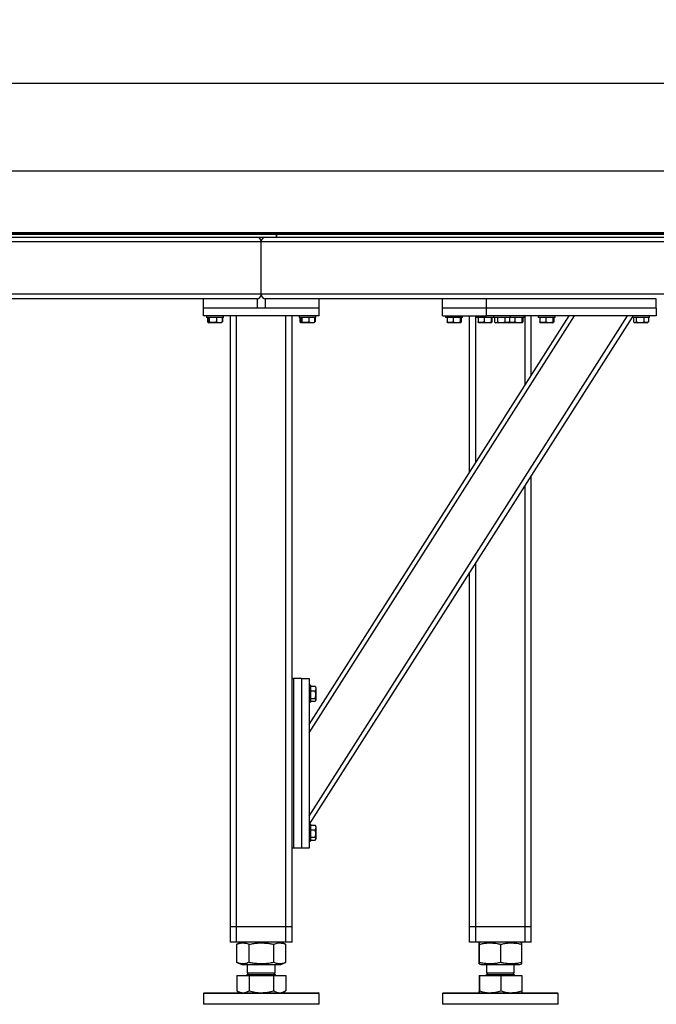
# Model space of a CAD drawing. Header units: millimetres. Extents: x 5 to 589, y 5 to 415.
# Tile 4 of 106: x 74 to 115, y 170 to 234. Entities that reach past the tile are written whole.
import ezdxf

# ---------------------------------------------------------------- set-up
doc = ezdxf.new("R2010")
doc.units = ezdxf.units.MM
doc.layers.add('COTES', color=1, linetype='Continuous')
doc.layers.add('TRAIT-FORT', color=4, linetype='Continuous', lineweight=25)
doc.styles.add('SLDTEXTSTYLE0', font='TXT', dxfattribs={"width": 0.75})
doc.dimstyles.new('SLDDIMSTYLE0', dxfattribs={"dimtxt": 3, "dimasz": 2, "dimexe": 0, "dimexo": 0.0625, "dimgap": 0.75, "dimtad": 1, "dimlfac": 20, "dimrnd": 1e-09, "dimzin": 12, "dimdsep": 46, "dimtxsty": 'SLDTEXTSTYLE0', "dimsah": 1, "dimcen": 0.09, "dimadec": 0, "dimazin": 3, "dimtfac": 1, "dimtofl": 0, "dimtmove": 0, "dimatfit": 3, "dimfxl": 1, "dimfrac": 2, "dimtolj": 1, "dimtzin": 12, "dimarcsym": 0})

# ---------------------------------------------------------------- blocks, each defined once
blk = doc.blocks.new('_D_5')
at = {"layer": 'COTES', "color": 1, "transparency": 16777216}
for p, q in [((36.02, 220.302), (36.02, 224.903)), ((363.02, 220.302), (363.02, 224.903)), ((36.02, 223.903), (363.02, 223.903))]:
    blk.add_line(p, q, dxfattribs=at)
for points in [[(36.02, 223.903), (38.02, 223.403), (38.02, 224.403)], [(363.02, 223.903), (361.02, 224.403), (361.02, 223.403)]]:
    blk.add_solid(points, dxfattribs=at)
at = {"layer": 'COTES', "color": 1, "transparency": 16777216, "char_height": 3, "attachment_point": 1, "style": 'SLDTEXTSTYLE0'}
for s, insert in [('Cadre', (198.26, 227.77)), ('6540', (188.268, 227.77))]:
    blk.add_mtext(s, dxfattribs=dict(at, insert=insert))
blk = doc.blocks.new('_D_7')
at = {"layer": 'COTES', "color": 1, "transparency": 16777216}
for p, q in [((31.77, 220.802), (31.77, 230.57)), ((364.52, 220.602), (364.52, 230.57)), ((364.52, 229.57), (31.77, 229.57))]:
    blk.add_line(p, q, dxfattribs=at)
for points in [[(31.77, 229.57), (33.77, 229.07), (33.77, 230.07)], [(364.52, 229.57), (362.52, 230.07), (362.52, 229.07)]]:
    blk.add_solid(points, dxfattribs=at)
at = {"layer": 'COTES', "color": 1, "transparency": 16777216, "char_height": 3, "attachment_point": 1, "style": 'SLDTEXTSTYLE0'}
for s, insert in [('Toles', (198.51, 233.437)), ('6655', (188.518, 233.437))]:
    blk.add_mtext(s, dxfattribs=dict(at, insert=insert))

msp = doc.modelspace()

# ---------------------------------------------------------------- linework, layer by layer
at = {"layer": 'TRAIT-FORT', "color": 4, "linetype": 'Continuous', "lineweight": 25}
for p, q in [((94.77027, 219.87658), (31.77027, 219.87658)), ((31.77027, 219.80158), (94.77027, 219.80158)), ((90.52027, 219.80158), (31.77027, 219.80158)), ((31.77027, 219.60158), (90.52027, 219.60158)), ((90.52027, 219.60158), (90.52027, 219.80158)), ((90.52127, 219.60158), (90.52027, 219.60158)), ((90.52127, 219.80158), (90.52127, 219.60158)), ((142.02027, 219.80158), (90.52127, 219.80158)), ((90.52127, 219.60158), (142.02027, 219.60158)), ((94.77027, 219.80158), (94.77027, 219.87658)), ((94.77077, 219.87658), (94.77077, 219.80158)), ((157.77027, 219.87658), (94.77077, 219.87658)), ((94.77077, 219.80158), (157.77027, 219.80158)), ((89.52027, 219.30158), (36.02027, 219.30158)), ((141.02027, 219.30158), (89.52027, 219.30158)), ((89.52027, 215.90158), (89.52027, 219.30158)), ((89.52027, 215.90158), (36.02027, 215.90158)), ((141.02027, 215.90158), (89.52027, 215.90158)), ((85.77027, 215.60158), (63.62027, 215.60158)), ((89.27027, 215.60158), (85.77027, 215.60158)), ((85.77027, 215.00158), (85.77027, 215.60158)), ((89.27027, 215.00158), (89.27027, 215.60158)), ((89.77027, 215.60158), (89.77027, 215.00158)), ((93.27027, 215.60158), (89.77027, 215.60158)), ((93.27027, 215.00158), (93.27027, 215.60158)), ((104.12027, 215.60158), (93.27027, 215.60158)), ((101.27027, 215.00158), (101.27027, 215.60158)), ((104.12027, 215.00158), (104.12027, 215.60158)), ((115.12027, 215.60158), (104.12027, 215.60158)), ((115.12027, 215.00158), (115.12027, 215.60158)), ((89.27027, 215.00158), (85.77027, 215.00158)), ((85.77027, 214.50158), (85.77027, 215.00158)), ((93.27027, 215.00158), (85.77027, 215.00158)), ((93.27027, 214.50158), (85.77027, 214.50158)), ((85.97027, 214.50158), (85.97027, 214.40158)), ((87.07027, 214.40158), (87.07027, 214.50158)), ((87.52027, 174.90158), (87.52027, 214.50158)), ((87.92027, 174.90158), (87.92027, 214.50158)), ((93.27027, 215.00158), (89.77027, 215.00158)), ((91.12027, 174.90158), (91.12027, 214.50158)), ((91.52027, 191.00158), (91.52027, 214.50158)), ((91.97027, 214.50158), (91.97027, 214.40158)), ((92.62027, 187.46199), (109.82727, 214.50158)), ((92.62027, 182.06037), (113.26467, 214.50158)), ((92.62027, 188.02078), (109.47168, 214.50158)), ((93.07027, 214.40158), (93.07027, 214.50158)), ((93.27027, 214.50158), (93.27027, 215.00158)), ((104.12027, 215.00158), (101.27027, 215.00158)), ((101.27027, 214.50158), (101.27027, 215.00158)), ((101.27027, 214.50158), (104.12027, 214.50158)), ((101.47027, 214.50158), (101.47027, 214.40158)), ((102.57027, 214.40158), (102.57027, 214.50158)), ((103.02027, 204.36364), (103.02027, 214.50158)), ((103.42027, 204.99221), (103.42027, 214.50158)), ((103.47027, 214.50158), (103.47027, 214.40158)), ((115.12027, 215.00158), (104.12027, 215.00158)), ((104.12027, 214.50158), (104.12027, 215.00158)), ((115.12027, 214.50158), (104.12027, 214.50158)), ((104.57027, 214.50158), (104.57027, 214.40158)), ((105.67027, 214.40158), (105.67027, 214.50158)), ((106.57027, 214.40158), (106.57027, 214.50158)), ((106.62027, 210.02078), (106.62027, 214.50158)), ((107.02027, 210.64935), (107.02027, 214.50158)), ((107.47027, 214.50158), (107.47027, 214.40158)), ((108.57027, 214.40158), (108.57027, 214.50158)), ((113.57027, 214.50158), (113.57027, 214.40158)), ((114.67027, 214.40158), (114.67027, 214.50158)), ((115.12027, 215.00158), (115.12027, 214.50158)), ((87.07027, 214.40158), (85.97027, 214.40158)), ((86.03136, 214.40158), (86.03136, 214.10181)), ((86.05181, 214.08897), (86.03136, 214.10181)), ((86.06096, 214.08979), (86.03136, 214.10181)), ((86.0512, 214.08929), (86.08753, 214.06831)), ((86.05668, 214.40158), (86.05668, 214.10181)), ((86.08753, 214.06831), (86.11652, 214.05158)), ((86.92402, 214.05158), (86.11652, 214.05158)), ((86.14903, 214.40158), (86.14903, 214.10181)), ((86.61261, 214.40158), (86.61261, 214.10181)), ((86.92402, 214.05158), (86.953, 214.06831)), ((86.98385, 214.10181), (86.95274, 214.07043)), ((86.953, 214.06831), (86.98933, 214.08929)), ((87.00917, 214.10181), (86.96357, 214.08135)), ((86.98385, 214.40158), (86.98385, 214.10181)), ((87.00917, 214.40158), (87.00917, 214.10181)), ((93.07027, 214.40158), (91.97027, 214.40158)), ((92.03136, 214.40158), (92.03136, 214.10181)), ((92.05181, 214.08897), (92.03136, 214.10181)), ((92.06096, 214.08979), (92.03136, 214.10181)), ((92.0512, 214.08929), (92.08753, 214.06831)), ((92.05668, 214.40158), (92.05668, 214.10181)), ((92.08753, 214.06831), (92.11652, 214.05158)), ((92.92402, 214.05158), (92.11652, 214.05158)), ((92.14903, 214.40158), (92.14903, 214.10181)), ((92.61261, 214.40158), (92.61261, 214.10181)), ((92.65208, 181.55158), (113.57027, 214.42301)), ((92.92402, 214.05158), (92.953, 214.06831)), ((92.98385, 214.10181), (92.95274, 214.07043)), ((92.953, 214.06831), (92.98933, 214.08929)), ((93.00917, 214.10181), (92.96357, 214.08135)), ((92.98385, 214.40158), (92.98385, 214.10181)), ((93.00917, 214.40158), (93.00917, 214.10181)), ((101.51222, 214.40158), (101.47027, 214.40158)), ((102.57027, 214.40158), (101.51222, 214.40158)), ((101.56822, 214.40158), (101.56822, 214.10181)), ((101.59199, 214.06574), (101.61652, 214.05158)), ((102.42402, 214.05158), (101.61652, 214.05158)), ((101.95966, 214.40158), (101.95966, 214.10181)), ((102.41171, 214.40158), (102.41171, 214.10181)), ((102.42402, 214.05158), (102.44854, 214.06574)), ((102.47231, 214.40158), (102.47231, 214.10181)), ((103.51222, 214.40158), (103.47027, 214.40158)), ((104.57027, 214.40158), (103.51222, 214.40158)), ((103.56822, 214.40158), (103.56822, 214.10181)), ((103.59199, 214.06574), (103.61652, 214.05158)), ((104.42402, 214.05158), (103.61652, 214.05158)), ((103.95966, 214.40158), (103.95966, 214.10181)), ((104.41171, 214.40158), (104.41171, 214.10181)), ((104.42402, 214.05158), (104.44854, 214.06574)), ((104.47231, 214.40158), (104.47231, 214.10181)), ((105.33094, 214.40158), (104.57027, 214.40158)), ((104.63327, 214.40158), (104.63327, 214.10181)), ((104.65794, 214.0854), (104.71652, 214.05158)), ((105.0704, 214.05158), (104.71652, 214.05158)), ((104.82429, 214.40158), (104.82429, 214.10181)), ((105.52402, 214.05158), (105.0704, 214.05158)), ((105.31128, 214.40158), (105.31128, 214.10181)), ((105.67027, 214.40158), (105.33094, 214.40158)), ((105.52402, 214.05158), (105.58259, 214.0854)), ((105.60726, 214.10181), (105.58165, 214.08703)), ((105.59199, 214.06574), (105.61652, 214.05158)), ((105.60726, 214.40158), (105.60726, 214.10181)), ((106.42402, 214.05158), (105.61652, 214.05158)), ((106.57027, 214.40158), (105.67027, 214.40158)), ((105.95966, 214.40158), (105.95966, 214.10181)), ((106.41171, 214.40158), (106.41171, 214.10181)), ((106.42402, 214.05158), (106.44854, 214.06574)), ((106.47231, 214.40158), (106.47231, 214.10181)), ((107.51222, 214.40158), (107.47027, 214.40158)), ((108.57027, 214.40158), (107.51222, 214.40158)), ((107.56822, 214.40158), (107.56822, 214.10181)), ((107.59199, 214.06574), (107.61652, 214.05158)), ((108.42402, 214.05158), (107.61652, 214.05158)), ((107.95966, 214.40158), (107.95966, 214.10181)), ((108.41171, 214.40158), (108.41171, 214.10181)), ((108.42402, 214.05158), (108.44854, 214.06574)), ((108.47231, 214.40158), (108.47231, 214.10181)), ((114.33094, 214.40158), (113.57027, 214.40158)), ((113.63327, 214.40158), (113.63327, 214.10181)), ((113.65794, 214.0854), (113.71652, 214.05158)), ((114.0704, 214.05158), (113.71652, 214.05158)), ((113.82429, 214.40158), (113.82429, 214.10181)), ((114.52402, 214.05158), (114.0704, 214.05158)), ((114.31128, 214.40158), (114.31128, 214.10181)), ((114.67027, 214.40158), (114.33094, 214.40158)), ((114.52402, 214.05158), (114.58259, 214.0854)), ((114.60726, 214.10181), (114.58165, 214.08703)), ((114.60726, 214.40158), (114.60726, 214.10181)), ((107.02027, 174.90158), (107.02027, 204.13015)), ((106.62027, 174.90158), (106.62027, 203.50158)), ((103.02027, 174.90158), (103.02027, 197.84443)), ((103.42027, 174.90158), (103.42027, 198.47301)), ((91.52027, 180.00158), (91.52027, 191.00158)), ((91.52027, 191.00158), (91.62027, 191.00158)), ((91.62027, 191.00158), (91.62027, 180.00158)), ((92.12027, 191.00158), (91.62027, 191.00158)), ((92.12027, 191.00158), (92.12027, 180.00158)), ((92.12027, 191.00158), (92.62027, 191.00158)), ((92.62027, 191.00158), (92.62027, 180.00158)), ((92.72027, 190.55158), (92.62027, 190.55158)), ((92.72027, 190.55158), (92.72027, 190.21225)), ((92.72027, 190.48857), (93.02004, 190.48857)), ((92.72027, 190.21225), (92.72027, 189.45158)), ((92.72027, 190.19259), (93.02004, 190.19259)), ((93.02004, 190.48857), (93.03481, 190.46296)), ((93.07027, 190.40533), (93.03645, 190.46391)), ((93.07027, 190.40533), (93.07027, 189.95172)), ((92.72027, 189.7056), (93.02004, 189.7056)), ((93.03645, 189.53925), (93.07027, 189.59783)), ((93.07027, 189.95172), (93.07027, 189.59783)), ((92.62027, 189.45158), (92.72027, 189.45158)), ((92.72027, 189.51459), (93.02004, 189.51459)), ((92.72027, 181.55158), (92.62027, 181.55158)), ((92.72027, 181.55158), (92.72027, 181.21225)), ((92.72027, 181.48857), (93.02004, 181.48857)), ((93.02004, 181.48857), (93.03481, 181.46296)), ((93.07027, 181.40533), (93.03645, 181.46391)), ((93.07027, 181.40533), (93.07027, 180.95172)), ((92.72027, 181.21225), (92.72027, 180.45158)), ((92.72027, 181.19259), (93.02004, 181.19259)), ((92.72027, 180.7056), (93.02004, 180.7056)), ((93.07027, 180.95172), (93.07027, 180.59783)), ((91.52027, 174.90158), (91.52027, 180.00158)), ((91.62027, 180.00158), (91.52027, 180.00158)), ((92.12027, 180.00158), (91.62027, 180.00158)), ((92.62027, 180.00158), (92.12027, 180.00158)), ((92.62027, 180.45158), (92.72027, 180.45158)), ((92.72027, 180.51459), (93.02004, 180.51459)), ((93.03645, 180.53925), (93.07027, 180.59783)), ((87.92027, 174.90158), (87.52027, 174.90158)), ((87.52027, 173.90158), (87.52027, 174.90158)), ((91.12027, 174.90158), (87.92027, 174.90158)), ((87.92027, 173.90158), (87.92027, 174.90158)), ((91.52027, 174.90158), (91.12027, 174.90158)), ((91.12027, 173.90158), (91.12027, 174.90158)), ((91.52027, 173.90158), (91.52027, 174.90158)), ((103.42027, 174.90158), (103.02027, 174.90158)), ((103.02027, 173.90158), (103.02027, 174.90158)), ((106.62027, 174.90158), (103.42027, 174.90158)), ((103.42027, 173.90158), (103.42027, 174.90158)), ((107.02027, 174.90158), (106.62027, 174.90158)), ((106.62027, 173.90158), (106.62027, 174.90158)), ((107.02027, 173.90158), (107.02027, 174.90158)), ((87.92027, 173.90158), (87.52027, 173.90158)), ((91.12027, 173.90158), (87.92027, 173.90158)), ((87.94473, 173.77409), (87.93267, 173.76976)), ((87.93267, 172.5834), (87.93267, 173.76976)), ((88.25881, 173.90158), (87.94346, 173.77416)), ((88.74311, 172.5834), (88.74311, 173.76976)), ((90.3307, 172.5834), (90.3307, 173.76976)), ((91.09708, 173.77416), (90.78172, 173.90158)), ((91.10786, 172.5834), (91.10786, 173.76976)), ((91.52027, 173.90158), (91.12027, 173.90158)), ((103.42027, 173.90158), (103.02027, 173.90158)), ((106.62027, 173.90158), (103.42027, 173.90158)), ((103.63576, 172.5834), (103.63576, 173.76976)), ((103.75881, 173.90158), (103.64425, 173.85529)), ((103.65497, 172.5834), (103.65497, 173.76976)), ((105.03948, 172.5834), (105.03948, 173.76976)), ((106.39628, 173.85529), (106.28172, 173.90158)), ((106.40477, 172.5834), (106.40477, 173.76976)), ((107.02027, 173.90158), (106.62027, 173.90158)), ((87.93267, 172.5834), (87.94473, 172.57924)), ((87.94346, 172.57899), (88.25881, 172.45158)), ((88.25881, 172.45158), (88.90281, 172.45158)), ((88.62027, 172.45158), (88.62027, 171.90983)), ((88.90281, 172.45158), (90.78172, 172.45158)), ((90.42027, 171.90983), (90.42027, 172.45158)), ((90.78172, 172.45158), (91.09708, 172.57899)), ((103.64442, 172.4978), (103.75881, 172.45158)), ((103.75881, 172.45158), (106.12027, 172.45158)), ((104.12027, 172.45158), (104.12027, 171.90983)), ((105.92027, 171.90983), (105.92027, 172.45158)), ((106.12027, 172.45158), (106.28172, 172.45158)), ((106.28172, 172.45158), (106.39611, 172.4978)), ((87.93267, 171.74158), (87.93267, 170.74939)), ((87.93267, 171.74158), (88.74311, 171.74158)), ((88.24252, 171.75158), (88.24252, 171.74158)), ((88.24252, 171.75158), (90.79802, 171.75158)), ((88.72852, 171.90983), (88.62027, 171.80158)), ((88.62027, 171.90983), (90.42027, 171.90983)), ((88.62027, 171.80158), (90.42027, 171.80158)), ((88.74311, 171.74158), (88.74311, 170.74939)), ((88.74311, 171.74158), (90.33071, 171.74158)), ((90.42027, 171.80158), (90.31202, 171.90983)), ((90.33071, 170.74939), (90.33071, 171.74158)), ((90.33071, 171.74158), (91.10786, 171.74158)), ((90.79802, 171.74158), (90.79802, 171.75158)), ((91.10786, 171.74158), (91.10786, 170.74939)), ((103.63576, 171.74158), (103.63576, 170.74939)), ((103.63576, 171.74158), (103.65497, 171.74158)), ((103.65497, 171.74158), (103.65497, 170.74939)), ((103.65497, 171.74158), (105.03948, 171.74158)), ((103.74252, 171.75158), (103.74252, 171.74158)), ((103.74252, 171.75158), (106.29802, 171.75158)), ((104.22852, 171.90983), (104.12027, 171.80158)), ((104.12027, 171.90983), (105.92027, 171.90983)), ((104.12027, 171.80158), (104.24635, 171.80158)), ((104.24635, 171.80158), (105.92027, 171.80158)), ((105.03948, 171.74158), (105.03948, 170.74939)), ((105.03948, 171.74158), (106.40477, 171.74158)), ((105.92027, 171.80158), (105.81202, 171.90983)), ((106.29802, 171.74158), (106.29802, 171.75158)), ((106.40477, 171.74158), (106.40477, 170.74939)), ((85.82027, 170.62658), (85.77027, 170.57658)), ((85.77027, 170.57658), (85.77027, 169.87658)), ((93.27027, 170.57658), (85.77027, 170.57658)), ((85.82027, 170.62658), (93.22027, 170.62658)), ((87.94342, 170.74438), (87.93267, 170.74939)), ((87.94287, 170.74343), (88.14527, 170.62658)), ((90.89527, 170.62658), (91.09766, 170.74343)), ((93.27027, 170.57658), (93.22027, 170.62658)), ((93.27027, 169.87658), (93.27027, 170.57658)), ((101.32027, 170.62658), (101.27027, 170.57658)), ((101.27027, 170.57658), (101.27027, 169.87658)), ((103.4548, 170.57658), (101.27027, 170.57658)), ((101.32027, 170.62658), (103.47567, 170.62658)), ((108.77027, 170.57658), (103.4548, 170.57658)), ((103.47567, 170.62658), (108.72027, 170.62658)), ((108.77027, 170.57658), (108.72027, 170.62658)), ((108.77027, 169.87658), (108.77027, 170.57658)), ((92.92788, 169.87658), (85.77027, 169.87658)), ((93.27027, 169.87658), (92.92788, 169.87658)), ((108.77027, 169.87658), (101.27027, 169.87658))]:
    msp.add_line(p, q, dxfattribs=at)
for centre, radius, start, end in [((89.22027, 219.30158), 0.3, 0, 90), ((89.82027, 219.30158), 0.3, 90, 180), ((89.22027, 215.90158), 0.3, 270, 0), ((89.82027, 215.90158), 0.3, 180, 270), ((88.57027, 171.80158), 0.05, 270, 360), ((90.47027, 171.80158), 0.05, 180, 270), ((104.07027, 171.80158), 0.05, 270, 360), ((105.97027, 171.80158), 0.05, 180, 270)]:
    msp.add_arc(centre, radius, start, end, dxfattribs=at)
for points, knots in [([(86.14903, 214.10181), (86.13728, 214.08662), (86.11785, 214.0615), (86.08967, 214.06383), (86.0707, 214.08127), (86.0598, 214.09725), (86.05668, 214.10181)], [0, 0, 0, 0, 0.38554949, 0.63764185, 0.89654625, 1, 1, 1, 1]), ([(86.61261, 214.10181), (86.57238, 214.09084), (86.49103, 214.06868), (86.37051, 214.06057), (86.2553, 214.07247), (86.18467, 214.09197), (86.14903, 214.10181)], [0, 0, 0, 0, 0.26460494, 0.53494775, 0.76534313, 1, 1, 1, 1]), ([(86.61261, 214.10181), (86.64483, 214.09084), (86.70997, 214.06868), (86.80649, 214.06057), (86.89875, 214.07247), (86.95531, 214.09197), (86.98385, 214.10181)], [0, 0, 0, 0, 0.26460494, 0.53494775, 0.76534313, 1, 1, 1, 1]), ([(92.14903, 214.10181), (92.13728, 214.08662), (92.11785, 214.0615), (92.08967, 214.06383), (92.0707, 214.08127), (92.0598, 214.09725), (92.05668, 214.10181)], [0, 0, 0, 0, 0.38554949, 0.63764185, 0.89654625, 1, 1, 1, 1]), ([(92.61261, 214.10181), (92.57238, 214.09084), (92.49103, 214.06868), (92.37051, 214.06057), (92.2553, 214.07247), (92.18467, 214.09197), (92.14903, 214.10181)], [0, 0, 0, 0, 0.26460494, 0.53494775, 0.76534313, 1, 1, 1, 1]), ([(92.61261, 214.10181), (92.64483, 214.09084), (92.70997, 214.06868), (92.80649, 214.06057), (92.89875, 214.07247), (92.95531, 214.09197), (92.98385, 214.10181)], [0, 0, 0, 0, 0.26460494, 0.53494775, 0.76534313, 1, 1, 1, 1]), ([(101.59204, 214.06689), (101.59138, 214.06689), (101.58541, 214.06686), (101.57742, 214.08173), (101.57026, 214.09735), (101.56822, 214.10181)], [0, 0, 0, 0, 0.08223706, 0.73797741, 1, 1, 1, 1]), ([(101.95966, 214.10181), (101.92569, 214.09084), (101.857, 214.06868), (101.75523, 214.06057), (101.65795, 214.07247), (101.59831, 214.09197), (101.56822, 214.10181)], [0, 0, 0, 0, 0.26460494, 0.53494775, 0.76534313, 1, 1, 1, 1]), ([(101.95966, 214.10181), (101.9989, 214.09084), (102.07822, 214.06868), (102.19574, 214.06057), (102.30808, 214.07247), (102.37696, 214.09197), (102.41171, 214.10181)], [0, 0, 0, 0, 0.26460494, 0.53494775, 0.76534313, 1, 1, 1, 1]), ([(102.47231, 214.10181), (102.4646, 214.08662), (102.45185, 214.0615), (102.43335, 214.06383), (102.42091, 214.08127), (102.41375, 214.09725), (102.41171, 214.10181)], [0, 0, 0, 0, 0.38554949, 0.63764185, 0.89654625, 1, 1, 1, 1]), ([(103.59204, 214.06689), (103.59138, 214.06689), (103.58541, 214.06686), (103.57742, 214.08173), (103.57026, 214.09735), (103.56822, 214.10181)], [0, 0, 0, 0, 0.08223706, 0.73797741, 1, 1, 1, 1]), ([(103.95966, 214.10181), (103.92569, 214.09084), (103.857, 214.06868), (103.75523, 214.06057), (103.65795, 214.07247), (103.59831, 214.09197), (103.56822, 214.10181)], [0, 0, 0, 0, 0.26460494, 0.53494775, 0.76534313, 1, 1, 1, 1]), ([(103.95966, 214.10181), (103.9989, 214.09084), (104.07822, 214.06868), (104.19574, 214.06057), (104.30808, 214.07247), (104.37696, 214.09197), (104.41171, 214.10181)], [0, 0, 0, 0, 0.26460494, 0.53494775, 0.76534313, 1, 1, 1, 1]), ([(104.47231, 214.10181), (104.4646, 214.08662), (104.45185, 214.0615), (104.43335, 214.06383), (104.42091, 214.08127), (104.41375, 214.09725), (104.41171, 214.10181)], [0, 0, 0, 0, 0.38554949, 0.63764185, 0.89654625, 1, 1, 1, 1]), ([(104.63327, 214.10181), (104.64985, 214.09084), (104.68337, 214.06868), (104.73303, 214.06057), (104.7805, 214.07247), (104.8096, 214.09197), (104.82429, 214.10181)], [0, 0, 0, 0, 0.264604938, 0.534947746, 0.765343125, 1, 1, 1, 1]), ([(104.82429, 214.10181), (104.88625, 214.08662), (104.98872, 214.0615), (105.13735, 214.06383), (105.23734, 214.08127), (105.29486, 214.09725), (105.31128, 214.10181)], [0, 0, 0, 0, 0.38554949, 0.63764185, 0.89654625, 1, 1, 1, 1]), ([(105.60726, 214.10181), (105.58157, 214.09084), (105.52963, 214.06868), (105.45268, 214.06057), (105.37913, 214.07247), (105.33403, 214.09197), (105.31128, 214.10181)], [0, 0, 0, 0, 0.26460494, 0.53494775, 0.76534313, 1, 1, 1, 1]), ([(105.59204, 214.06689), (105.59138, 214.06687), (105.58678, 214.06674), (105.58228, 214.0755), (105.57843, 214.08299)], [0, 0, 0, 0, 0.14481694, 1, 1, 1, 1]), ([(105.95966, 214.10181), (105.92568, 214.09083), (105.85699, 214.06863), (105.75526, 214.06074), (105.66674, 214.07091), (105.61566, 214.08733), (105.59415, 214.09424)], [0, 0, 0, 0, 0.283619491, 0.573389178, 0.820340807, 1, 1, 1, 1]), ([(105.95966, 214.10181), (105.9989, 214.09084), (106.07822, 214.06868), (106.19574, 214.06057), (106.30808, 214.07247), (106.37696, 214.09197), (106.41171, 214.10181)], [0, 0, 0, 0, 0.26460494, 0.53494775, 0.76534313, 1, 1, 1, 1]), ([(106.47231, 214.10181), (106.4646, 214.08662), (106.45185, 214.0615), (106.43335, 214.06383), (106.42091, 214.08127), (106.41375, 214.09725), (106.41171, 214.10181)], [0, 0, 0, 0, 0.38554949, 0.63764185, 0.89654625, 1, 1, 1, 1]), ([(107.59204, 214.06689), (107.59138, 214.06689), (107.58541, 214.06686), (107.57742, 214.08173), (107.57026, 214.09735), (107.56822, 214.10181)], [0, 0, 0, 0, 0.08223706, 0.73797741, 1, 1, 1, 1]), ([(107.95966, 214.10181), (107.92569, 214.09084), (107.857, 214.06868), (107.75523, 214.06057), (107.65795, 214.07247), (107.59831, 214.09197), (107.56822, 214.10181)], [0, 0, 0, 0, 0.26460494, 0.53494775, 0.76534313, 1, 1, 1, 1]), ([(107.95966, 214.10181), (107.9989, 214.09084), (108.07822, 214.06868), (108.19574, 214.06057), (108.30808, 214.07247), (108.37696, 214.09197), (108.41171, 214.10181)], [0, 0, 0, 0, 0.26460494, 0.53494775, 0.76534313, 1, 1, 1, 1]), ([(108.47231, 214.10181), (108.4646, 214.08662), (108.45185, 214.0615), (108.43335, 214.06383), (108.42091, 214.08127), (108.41375, 214.09725), (108.41171, 214.10181)], [0, 0, 0, 0, 0.38554949, 0.63764185, 0.89654625, 1, 1, 1, 1]), ([(113.63327, 214.10181), (113.64985, 214.09084), (113.68337, 214.06868), (113.73303, 214.06057), (113.7805, 214.07247), (113.8096, 214.09197), (113.82429, 214.10181)], [0, 0, 0, 0, 0.264604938, 0.534947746, 0.765343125, 1, 1, 1, 1]), ([(113.82429, 214.10181), (113.88625, 214.08662), (113.98872, 214.0615), (114.13735, 214.06383), (114.23734, 214.08127), (114.29486, 214.09725), (114.31128, 214.10181)], [0, 0, 0, 0, 0.38554949, 0.63764185, 0.89654625, 1, 1, 1, 1]), ([(114.60726, 214.10181), (114.58157, 214.09084), (114.52963, 214.06868), (114.45268, 214.06057), (114.37913, 214.07247), (114.33403, 214.09197), (114.31128, 214.10181)], [0, 0, 0, 0, 0.26460494, 0.53494775, 0.76534313, 1, 1, 1, 1]), ([(93.02004, 190.48857), (93.031, 190.46288), (93.05317, 190.41094), (93.06128, 190.334), (93.04937, 190.26044), (93.02988, 190.21534), (93.02004, 190.19259)], [0, 0, 0, 0, 0.26460494, 0.53494775, 0.76534313, 1, 1, 1, 1]), ([(93.02004, 189.7056), (93.03522, 189.76756), (93.06034, 189.87003), (93.05801, 190.01866), (93.04057, 190.11866), (93.0246, 190.17617), (93.02004, 190.19259)], [0, 0, 0, 0, 0.38554949, 0.63764185, 0.89654625, 1, 1, 1, 1]), ([(93.02004, 189.51459), (93.031, 189.53116), (93.05317, 189.56468), (93.06128, 189.61434), (93.04937, 189.66181), (93.02988, 189.69091), (93.02004, 189.7056)], [0, 0, 0, 0, 0.264604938, 0.534947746, 0.765343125, 1, 1, 1, 1]), ([(93.02004, 181.48857), (93.031, 181.46288), (93.05317, 181.41094), (93.06128, 181.334), (93.04937, 181.26044), (93.02988, 181.21534), (93.02004, 181.19259)], [0, 0, 0, 0, 0.26460494, 0.53494775, 0.76534313, 1, 1, 1, 1]), ([(93.02004, 180.7056), (93.03522, 180.76756), (93.06034, 180.87003), (93.05801, 181.01866), (93.04057, 181.11866), (93.0246, 181.17617), (93.02004, 181.19259)], [0, 0, 0, 0, 0.38554949, 0.63764185, 0.89654625, 1, 1, 1, 1]), ([(93.02004, 180.51459), (93.031, 180.53116), (93.05317, 180.56468), (93.06128, 180.61434), (93.04937, 180.66181), (93.02988, 180.69091), (93.02004, 180.7056)], [0, 0, 0, 0, 0.264604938, 0.534947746, 0.765343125, 1, 1, 1, 1]), ([(87.93267, 173.76976), (87.98677, 173.78935), (88.08922, 173.82644), (88.23989, 173.85396), (88.37361, 173.85809), (88.49761, 173.84371), (88.61789, 173.81595), (88.70001, 173.78565), (88.74311, 173.76976)], [0, 0, 0, 0, 0.20206835, 0.38269984, 0.55531458, 0.69299169, 0.83889419, 1, 1, 1, 1]), ([(88.74311, 173.76976), (88.84908, 173.78935), (89.04978, 173.82644), (89.34493, 173.85396), (89.60688, 173.85809), (89.84979, 173.84371), (90.0854, 173.81595), (90.24628, 173.78565), (90.3307, 173.76976)], [0, 0, 0, 0, 0.20206835, 0.38269984, 0.55531458, 0.69299169, 0.83889419, 1, 1, 1, 1]), ([(90.3307, 173.76976), (90.38258, 173.78935), (90.48083, 173.82644), (90.62531, 173.85396), (90.75354, 173.8581), (90.87244, 173.84367), (90.98374, 173.81707), (91.05848, 173.7884), (91.0958, 173.77409)], [0, 0, 0, 0, 0.20527908, 0.38878068, 0.56413815, 0.70400284, 0.85222364, 1, 1, 1, 1]), ([(103.63576, 173.76976), (103.63704, 173.78935), (103.63947, 173.82644), (103.64304, 173.85396), (103.64621, 173.85809), (103.64915, 173.84371), (103.65201, 173.81595), (103.65395, 173.78565), (103.65497, 173.76976)], [0, 0, 0, 0, 0.20206835, 0.38269984, 0.55531458, 0.69299169, 0.83889419, 1, 1, 1, 1]), ([(103.65497, 173.76976), (103.74739, 173.78935), (103.92242, 173.82644), (104.17981, 173.85396), (104.40825, 173.85809), (104.62009, 173.84371), (104.82556, 173.81595), (104.96586, 173.78565), (105.03948, 173.76976)], [0, 0, 0, 0, 0.20206835, 0.38269984, 0.55531458, 0.69299169, 0.83889419, 1, 1, 1, 1]), ([(105.03948, 173.76976), (105.13061, 173.78935), (105.30321, 173.82644), (105.55703, 173.85396), (105.7823, 173.85809), (105.9912, 173.84371), (106.19382, 173.81595), (106.33217, 173.78565), (106.40477, 173.76976)], [0, 0, 0, 0, 0.20206835, 0.38269984, 0.55531458, 0.69299169, 0.83889419, 1, 1, 1, 1]), ([(106.40477, 173.76976), (106.40349, 173.78912), (106.40106, 173.82579), (106.39791, 173.85262), (106.39606, 173.85292), (106.39537, 173.85303)], [0, 0, 0, 0, 0.41274388, 0.78170093, 1, 1, 1, 1]), ([(88.74311, 172.5834), (88.68901, 172.56381), (88.58656, 172.52671), (88.43589, 172.49919), (88.30217, 172.49506), (88.17817, 172.50945), (88.05789, 172.53721), (87.97577, 172.5675), (87.93267, 172.5834)], [0, 0, 0, 0, 0.20206835, 0.38269984, 0.55531458, 0.69299169, 0.83889419, 1, 1, 1, 1]), ([(90.3307, 172.5834), (90.22473, 172.56381), (90.02403, 172.52671), (89.72888, 172.49919), (89.46693, 172.49506), (89.22402, 172.50945), (88.98841, 172.53721), (88.82753, 172.5675), (88.74311, 172.5834)], [0, 0, 0, 0, 0.20206835, 0.38269984, 0.55531458, 0.69299169, 0.83889419, 1, 1, 1, 1]), ([(91.09581, 172.57924), (91.04794, 172.56123), (90.95369, 172.52575), (90.81325, 172.49924), (90.68503, 172.49505), (90.56612, 172.50945), (90.45078, 172.53721), (90.37203, 172.5675), (90.3307, 172.5834)], [0, 0, 0, 0, 0.18940928, 0.37290647, 0.54825971, 0.68812104, 0.83633827, 1, 1, 1, 1]), ([(103.65497, 172.5834), (103.65369, 172.56381), (103.65126, 172.52671), (103.64769, 172.49919), (103.64452, 172.49506), (103.64158, 172.50945), (103.63873, 172.53721), (103.63678, 172.5675), (103.63576, 172.5834)], [0, 0, 0, 0, 0.202068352, 0.382699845, 0.555314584, 0.692991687, 0.838894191, 1, 1, 1, 1]), ([(105.03948, 172.5834), (104.94706, 172.56381), (104.77204, 172.52671), (104.51464, 172.49919), (104.28621, 172.49506), (104.07437, 172.50945), (103.8689, 172.53721), (103.7286, 172.5675), (103.65497, 172.5834)], [0, 0, 0, 0, 0.20206835, 0.38269984, 0.55531458, 0.69299169, 0.83889419, 1, 1, 1, 1]), ([(106.40477, 172.5834), (106.31364, 172.56381), (106.14104, 172.52671), (105.88722, 172.49919), (105.66195, 172.49506), (105.45305, 172.50945), (105.25043, 172.53721), (105.11208, 172.5675), (105.03948, 172.5834)], [0, 0, 0, 0, 0.20206835, 0.38269984, 0.55531458, 0.69299169, 0.83889419, 1, 1, 1, 1]), ([(106.39537, 172.49964), (106.39566, 172.4991), (106.39683, 172.4969), (106.39895, 172.51031), (106.4018, 172.53696), (106.40375, 172.56741), (106.40477, 172.5834)], [0, 0, 0, 0, 0.09174673, 0.37294705, 0.67094743, 1, 1, 1, 1]), ([(87.93267, 170.74939), (87.99847, 170.71602), (88.0977, 170.66571), (88.23398, 170.63181), (88.30318, 170.62833), (88.33789, 170.62658)], [0, 0, 0, 0, 0.49525132, 0.7468182, 1, 1, 1, 1]), ([(88.33789, 170.62658), (88.40579, 170.63277), (88.54309, 170.64528), (88.67595, 170.71443), (88.74311, 170.74939)], [0, 0, 0, 0, 0.49451073, 1, 1, 1, 1]), ([(88.74311, 170.74939), (88.87201, 170.71602), (89.06639, 170.66571), (89.33336, 170.63181), (89.46891, 170.62833), (89.53691, 170.62658)], [0, 0, 0, 0, 0.49525132, 0.7468182, 1, 1, 1, 1]), ([(89.53691, 170.62658), (89.66992, 170.63277), (89.93889, 170.64528), (90.19915, 170.71443), (90.33071, 170.74939)], [0, 0, 0, 0, 0.49451073, 1, 1, 1, 1]), ([(90.33071, 170.74939), (90.39381, 170.71602), (90.48896, 170.66571), (90.61964, 170.63181), (90.686, 170.62833), (90.71928, 170.62658)], [0, 0, 0, 0, 0.49525132, 0.7468182, 1, 1, 1, 1]), ([(90.71928, 170.62658), (90.78439, 170.63277), (90.91606, 170.64528), (91.04346, 170.71443), (91.10786, 170.74939)], [0, 0, 0, 0, 0.49451073, 1, 1, 1, 1]), ([(103.63576, 170.74939), (103.63732, 170.71602), (103.63967, 170.66571), (103.6429, 170.63181), (103.64454, 170.62833), (103.64537, 170.62658)], [0, 0, 0, 0, 0.49525132, 0.7468182, 1, 1, 1, 1]), ([(103.64537, 170.62658), (103.64698, 170.63277), (103.65023, 170.64528), (103.65338, 170.71443), (103.65497, 170.74939)], [0, 0, 0, 0, 0.49451073, 1, 1, 1, 1]), ([(103.65497, 170.74939), (103.76739, 170.71602), (103.9369, 170.66571), (104.16972, 170.63181), (104.28793, 170.62833), (104.34723, 170.62658)], [0, 0, 0, 0, 0.49525132, 0.7468182, 1, 1, 1, 1]), ([(104.34723, 170.62658), (104.46322, 170.63277), (104.69779, 170.64528), (104.92475, 170.71443), (105.03948, 170.74939)], [0, 0, 0, 0, 0.49451073, 1, 1, 1, 1]), ([(105.03948, 170.74939), (105.15033, 170.71602), (105.31749, 170.66571), (105.54708, 170.63181), (105.66365, 170.62833), (105.72213, 170.62658)], [0, 0, 0, 0, 0.49525132, 0.7468182, 1, 1, 1, 1]), ([(105.72213, 170.62658), (105.83651, 170.63277), (106.06782, 170.64528), (106.29164, 170.71443), (106.40477, 170.74939)], [0, 0, 0, 0, 0.49451073, 1, 1, 1, 1]), ([(106.40477, 170.74939), (106.40321, 170.71602), (106.40086, 170.66571), (106.39763, 170.63181), (106.39599, 170.62833), (106.39516, 170.62658)], [0, 0, 0, 0, 0.49525132, 0.7468182, 1, 1, 1, 1])]:
    msp.add_open_spline(points, degree=3, knots=knots, dxfattribs=at)

# ---------------------------------------------------------------- dimensions: what is measured, and where the dimension line sits
at = {"layer": 'COTES', "color": 1}
for base, p1, p2, text, picture, middle in [((31.77027, 229.5702), (364.52027, 219.60158), (31.77027, 219.80158), '<> Toles', '_D_7', (198.14527, 229.5702)), ((363.02027, 223.90323), (36.02027, 219.30158), (363.02027, 219.30158), '<> Cadre', '_D_5', (199.52027, 223.90323))]:
    dim = msp.add_linear_dim(base=base, p1=p1, p2=p2, text=text, dimstyle='SLDDIMSTYLE0', dxfattribs=at)
    dim.commit()
    dim.dimension.update_dxf_attribs({"geometry": picture, "text_midpoint": middle, "dimtype": 160})

doc.saveas('drawing.dxf')
